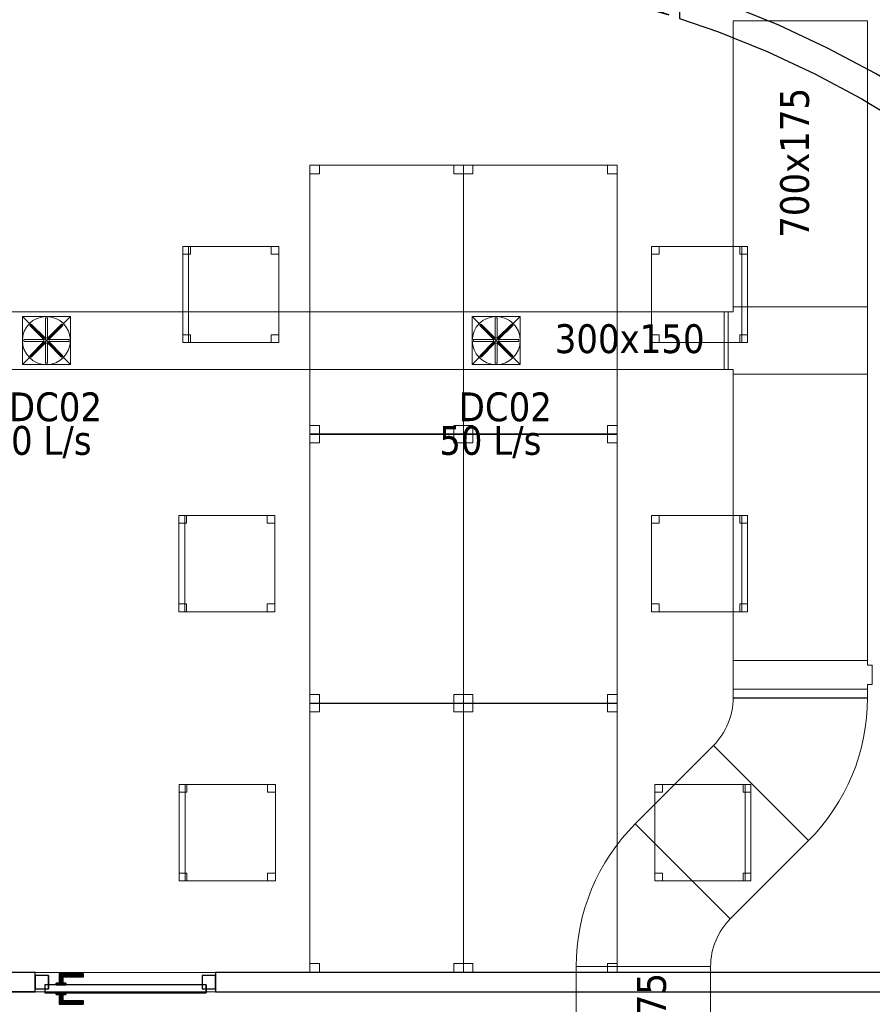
# Model space of a CAD drawing. Header units: metres. Extents: x 397.7 to 427.5, y 12.7 to 28.4.
# Tile 24 of 142: x 404.3 to 408.7, y 18 to 23.2. Entities that reach past the tile are written whole.
import ezdxf

# ---------------------------------------------------------------- set-up
doc = ezdxf.new("R2010")
doc.units = ezdxf.units.M
doc.layers.add('01_CARPINTERIA', color=5, linetype='Continuous', lineweight=25, true_color=0x0000ff)
for name, color, linetype, lineweight in [('02_MOBILIARIO', 7, 'Continuous', 18), ('A-DETL-____-MBND', 7, 'Continuous', 18), ('A-DETL-GENF-OTLN', 7, 'Continuous', 18), ('A-GENM-____-OTLN', 7, 'Continuous', 18), ('A-WALL-____-MCUT', 7, 'Continuous', 25), ('A-WALL-____-OTLN', 7, 'Continuous', 25), ('M-HVAC-CDFF-IDEN', 7, 'Continuous', 30), ('M-HVAC-DUCT-IDEN', 7, 'Continuous', 30), ('M-HVAC-DUCT-OTLN', 7, 'Continuous', 18)]:
    doc.layers.add(name, color=color, linetype=linetype, lineweight=lineweight)
doc.styles.add('Tahoma_2', font='tahoma.ttf', dxfattribs={"height": 0.15})

# ---------------------------------------------------------------- blocks, each defined once
blk = doc.blocks.new('Family - Taula 140X80_P2-152787-05_CLI_AIRE_P2')
at = {"layer": 'A-DETL-____-MBND', "color": 253, "true_color": 0xaaaaaa}
for p, q in [((0, 0), (0, 1.3973)), ((0, 1.3973), (0.8001, 1.3973)), ((0.8001, 1.3973), (0, 1.3973)), ((0, 1.3973), (0, 0)), ((0, 1.3536), (0, 1.3973)), ((0, 1.3973), (0.05, 1.3973)), ((0.05, 1.3973), (0, 1.3973)), ((0, 1.3973), (0, 1.3536)), ((0.05, 1.3973), (0.05, 1.3536)), ((0.05, 1.3536), (0.05, 1.3973)), ((0.7501, 1.3536), (0.7501, 1.3973)), ((0.7501, 1.3973), (0.8001, 1.3973)), ((0.8001, 1.3973), (0.7501, 1.3973)), ((0.7501, 1.3973), (0.7501, 1.3536)), ((0.8001, 1.3973), (0.8001, 0)), ((0.8001, 0), (0.8001, 1.3973)), ((0.8001, 1.3973), (0.8001, 1.3536)), ((0.8001, 1.3536), (0.8001, 1.3973)), ((0.05, 1.3536), (0, 1.3536)), ((0, 1.3536), (0.05, 1.3536)), ((0.8001, 1.3536), (0.7501, 1.3536)), ((0.7501, 1.3536), (0.8001, 1.3536)), ((0, 0), (0, 0.0437)), ((0, 0.0437), (0.05, 0.0437)), ((0.05, 0.0437), (0, 0.0437)), ((0, 0.0437), (0, 0)), ((0.8001, 0), (0, 0)), ((0, 0), (0.8001, 0)), ((0.05, 0), (0, 0)), ((0, 0), (0.05, 0)), ((0.05, 0.0437), (0.05, 0)), ((0.05, 0), (0.05, 0.0437)), ((0.7501, 0), (0.7501, 0.0437)), ((0.7501, 0.0437), (0.8001, 0.0437)), ((0.8001, 0.0437), (0.7501, 0.0437)), ((0.7501, 0.0437), (0.7501, 0)), ((0.8001, 0), (0.7501, 0)), ((0.7501, 0), (0.8001, 0)), ((0.8001, 0.0437), (0.8001, 0)), ((0.8001, 0), (0.8001, 0.0437))]:
    blk.add_line(p, q, dxfattribs=at)
blk = doc.blocks.new('Family - Taula 140X80_P2-152811-05_CLI_AIRE_P2')
at = {"layer": 'A-DETL-____-MBND', "color": 253, "true_color": 0xaaaaaa}
for p, q in [((0, 1.3536), (0, 1.3973)), ((0, 1.3973), (0.05, 1.3973)), ((0.05, 1.3973), (0, 1.3973)), ((0, 1.3973), (0, 1.3536)), ((0, 0), (0, 1.3973)), ((0, 1.3973), (0.8001, 1.3973)), ((0.8001, 1.3973), (0, 1.3973)), ((0, 1.3973), (0, 0)), ((0.05, 1.3973), (0.05, 1.3536)), ((0.05, 1.3536), (0.05, 1.3973)), ((0.7501, 1.3536), (0.7501, 1.3973)), ((0.7501, 1.3973), (0.8001, 1.3973)), ((0.8001, 1.3973), (0.7501, 1.3973)), ((0.7501, 1.3973), (0.7501, 1.3536)), ((0.8001, 1.3973), (0.8001, 0)), ((0.8001, 0), (0.8001, 1.3973)), ((0.8001, 1.3973), (0.8001, 1.3536)), ((0.8001, 1.3536), (0.8001, 1.3973)), ((0.05, 1.3536), (0, 1.3536)), ((0, 1.3536), (0.05, 1.3536)), ((0.8001, 1.3536), (0.7501, 1.3536)), ((0.7501, 1.3536), (0.8001, 1.3536)), ((0, 0), (0, 0.0437)), ((0, 0.0437), (0.05, 0.0437)), ((0.05, 0.0437), (0, 0.0437)), ((0, 0.0437), (0, 0)), ((0.8001, 0), (0, 0)), ((0, 0), (0.8001, 0)), ((0.05, 0), (0, 0)), ((0, 0), (0.05, 0)), ((0.05, 0.0437), (0.05, 0)), ((0.05, 0), (0.05, 0.0437)), ((0.7501, 0), (0.7501, 0.0437)), ((0.7501, 0.0437), (0.8001, 0.0437)), ((0.8001, 0.0437), (0.7501, 0.0437)), ((0.7501, 0.0437), (0.7501, 0)), ((0.8001, 0), (0.7501, 0)), ((0.7501, 0), (0.8001, 0)), ((0.8001, 0.0437), (0.8001, 0)), ((0.8001, 0), (0.8001, 0.0437))]:
    blk.add_line(p, q, dxfattribs=at)
blk = doc.blocks.new('Family - Cadira d_Oficina_P2-152921-05_CLI_AIRE_P2')
at = {"layer": 'A-DETL-____-MBND', "color": 253, "true_color": 0xaaaaaa}
for p, q in [((0, 0.5), (0.03, 0.5)), ((0, 0), (0, 0.5)), ((0.03, 0.5), (0, 0.5)), ((0, 0.5), (0, 0)), ((0, 0), (0, 0.5)), ((0, 0.5), (0.5, 0.5)), ((0, 0.5), (0, 0)), ((0.5, 0.5), (0, 0.5)), ((0, 0.5), (0.04, 0.5)), ((0, 0.46), (0, 0.5)), ((0.04, 0.5), (0, 0.5)), ((0, 0.5), (0, 0.46)), ((0.03, 0.5), (0.03, 0)), ((0.03, 0), (0.03, 0.5)), ((0.04, 0.5), (0.04, 0.46)), ((0.04, 0.46), (0.04, 0.5)), ((0.46, 0.5), (0.5, 0.5)), ((0.46, 0.46), (0.46, 0.5)), ((0.5, 0.5), (0.46, 0.5)), ((0.46, 0.5), (0.46, 0.46)), ((0.5, 0.5), (0.5, 0)), ((0.5, 0), (0.5, 0.5)), ((0.5, 0.5), (0.5, 0.46)), ((0.5, 0.46), (0.5, 0.5)), ((0.04, 0.46), (0, 0.46)), ((0, 0.46), (0.04, 0.46)), ((0.5, 0.46), (0.46, 0.46)), ((0.46, 0.46), (0.5, 0.46)), ((0, 0.04), (0.04, 0.04)), ((0, 0), (0, 0.04)), ((0.04, 0.04), (0, 0.04)), ((0, 0.04), (0, 0)), ((0.04, 0), (0, 0)), ((0, 0), (0.04, 0)), ((0, 0), (0.03, 0)), ((0.5, 0), (0, 0)), ((0, 0), (0.5, 0)), ((0.04, 0.04), (0.04, 0)), ((0.04, 0), (0.04, 0.04)), ((0.46, 0.04), (0.5, 0.04)), ((0.46, 0), (0.46, 0.04)), ((0.5, 0.04), (0.46, 0.04)), ((0.46, 0.04), (0.46, 0)), ((0.46, 0), (0.5, 0)), ((0.5, 0.04), (0.5, 0)), ((0.5, 0), (0.5, 0.04)), ((0.03, 0), (0, 0)), ((0.5, 0), (0.46, 0))]:
    blk.add_line(p, q, dxfattribs=at)
blk = doc.blocks.new('Family - Cadira d_Oficina_P2-152942-05_CLI_AIRE_P2')
at = {"layer": 'A-DETL-____-MBND', "color": 253, "true_color": 0xaaaaaa}
for p, q in [((0, 0), (0, 0.5)), ((0, 0.5), (0.5, 0.5)), ((0.5, 0.5), (0, 0.5)), ((0, 0.5), (0, 0)), ((0, 0.46), (0, 0.5)), ((0, 0.5), (0.04, 0.5)), ((0, 0.5), (0, 0.46)), ((0.04, 0.5), (0, 0.5)), ((0.04, 0.5), (0.04, 0.46)), ((0.04, 0.46), (0.04, 0.5)), ((0.46, 0.46), (0.46, 0.5)), ((0.46, 0.5), (0.5, 0.5)), ((0.46, 0.5), (0.46, 0.46)), ((0.5, 0.5), (0.46, 0.5)), ((0.47, 0), (0.47, 0.5)), ((0.47, 0.5), (0.5, 0.5)), ((0.47, 0.5), (0.47, 0)), ((0.5, 0.5), (0.47, 0.5)), ((0.5, 0.5), (0.5, 0)), ((0.5, 0), (0.5, 0.5)), ((0.5, 0.5), (0.5, 0)), ((0.5, 0), (0.5, 0.5)), ((0.5, 0.5), (0.5, 0.46)), ((0.5, 0.46), (0.5, 0.5)), ((0.04, 0.46), (0, 0.46)), ((0, 0.46), (0.04, 0.46)), ((0.5, 0.46), (0.46, 0.46)), ((0.46, 0.46), (0.5, 0.46)), ((0, 0), (0, 0.04)), ((0, 0.04), (0.04, 0.04)), ((0, 0.04), (0, 0)), ((0.04, 0.04), (0, 0.04)), ((0.04, 0), (0, 0)), ((0, 0), (0.04, 0)), ((0.5, 0), (0, 0)), ((0, 0), (0.5, 0)), ((0.04, 0.04), (0.04, 0)), ((0.04, 0), (0.04, 0.04)), ((0.46, 0), (0.46, 0.04)), ((0.46, 0.04), (0.5, 0.04)), ((0.46, 0.04), (0.46, 0)), ((0.5, 0.04), (0.46, 0.04)), ((0.5, 0), (0.46, 0)), ((0.46, 0), (0.5, 0)), ((0.47, 0), (0.5, 0)), ((0.5, 0.04), (0.5, 0)), ((0.5, 0), (0.5, 0.04)), ((0.5, 0), (0.47, 0))]:
    blk.add_line(p, q, dxfattribs=at)
blk = doc.blocks.new('Family - Cadira d_Oficina_P2-152973-05_CLI_AIRE_P2')
at = {"layer": 'A-DETL-____-MBND', "color": 253, "true_color": 0xaaaaaa}
for p, q in [((0, 0), (0, 0.5)), ((0, 0.5), (0.5, 0.5)), ((0, 0.5), (0, 0)), ((0.5, 0.5), (0, 0.5)), ((0, 0.5), (0.04, 0.5)), ((0, 0.46), (0, 0.5)), ((0.04, 0.5), (0, 0.5)), ((0, 0.5), (0, 0.46)), ((0, 0.5), (0.03, 0.5)), ((0, 0), (0, 0.5)), ((0.03, 0.5), (0, 0.5)), ((0, 0.5), (0, 0)), ((0.03, 0.5), (0.03, 0)), ((0.03, 0), (0.03, 0.5)), ((0.04, 0.5), (0.04, 0.46)), ((0.04, 0.46), (0.04, 0.5)), ((0.46, 0.5), (0.5, 0.5)), ((0.46, 0.46), (0.46, 0.5)), ((0.5, 0.5), (0.46, 0.5)), ((0.46, 0.5), (0.46, 0.46)), ((0.5, 0.5), (0.5, 0)), ((0.5, 0), (0.5, 0.5)), ((0.5, 0.5), (0.5, 0.46)), ((0.5, 0.46), (0.5, 0.5)), ((0.04, 0.46), (0, 0.46)), ((0, 0.46), (0.04, 0.46)), ((0.5, 0.46), (0.46, 0.46)), ((0.46, 0.46), (0.5, 0.46)), ((0, 0.04), (0.04, 0.04)), ((0, 0), (0, 0.04)), ((0.04, 0.04), (0, 0.04)), ((0, 0.04), (0, 0)), ((0.5, 0), (0, 0)), ((0, 0), (0.5, 0)), ((0.04, 0), (0, 0)), ((0, 0), (0.04, 0)), ((0, 0), (0.03, 0)), ((0.04, 0.04), (0.04, 0)), ((0.04, 0), (0.04, 0.04)), ((0.46, 0.04), (0.5, 0.04)), ((0.46, 0), (0.46, 0.04)), ((0.5, 0.04), (0.46, 0.04)), ((0.46, 0.04), (0.46, 0)), ((0.46, 0), (0.5, 0)), ((0.5, 0.04), (0.5, 0)), ((0.5, 0), (0.5, 0.04)), ((0.03, 0), (0, 0)), ((0.5, 0), (0.46, 0))]:
    blk.add_line(p, q, dxfattribs=at)
blk = doc.blocks.new('Family - Cadira d_Oficina_P2-152995-05_CLI_AIRE_P2')
at = {"layer": 'A-DETL-____-MBND', "color": 253, "true_color": 0xaaaaaa}
for p, q in [((0, 0.46), (0, 0.5)), ((0, 0.5), (0.04, 0.5)), ((0, 0.5), (0, 0.46)), ((0.04, 0.5), (0, 0.5)), ((0, 0), (0, 0.5)), ((0, 0.5), (0.5, 0.5)), ((0.5, 0.5), (0, 0.5)), ((0, 0.5), (0, 0)), ((0.04, 0.5), (0.04, 0.46)), ((0.04, 0.46), (0.04, 0.5)), ((0.46, 0.46), (0.46, 0.5)), ((0.46, 0.5), (0.5, 0.5)), ((0.46, 0.5), (0.46, 0.46)), ((0.5, 0.5), (0.46, 0.5)), ((0.47, 0), (0.47, 0.5)), ((0.47, 0.5), (0.5, 0.5)), ((0.47, 0.5), (0.47, 0)), ((0.5, 0.5), (0.47, 0.5)), ((0.5, 0.5), (0.5, 0.46)), ((0.5, 0.46), (0.5, 0.5)), ((0.5, 0.5), (0.5, 0)), ((0.5, 0), (0.5, 0.5)), ((0.5, 0.5), (0.5, 0)), ((0.5, 0), (0.5, 0.5)), ((0.04, 0.46), (0, 0.46)), ((0, 0.46), (0.04, 0.46)), ((0.5, 0.46), (0.46, 0.46)), ((0.46, 0.46), (0.5, 0.46)), ((0, 0), (0, 0.04)), ((0, 0.04), (0.04, 0.04)), ((0, 0.04), (0, 0)), ((0.04, 0.04), (0, 0.04)), ((0.04, 0), (0, 0)), ((0, 0), (0.04, 0)), ((0.5, 0), (0, 0)), ((0, 0), (0.5, 0)), ((0.04, 0.04), (0.04, 0)), ((0.04, 0), (0.04, 0.04)), ((0.46, 0), (0.46, 0.04)), ((0.46, 0.04), (0.5, 0.04)), ((0.46, 0.04), (0.46, 0)), ((0.5, 0.04), (0.46, 0.04)), ((0.5, 0), (0.46, 0)), ((0.46, 0), (0.5, 0)), ((0.47, 0), (0.5, 0)), ((0.5, 0.04), (0.5, 0)), ((0.5, 0), (0.5, 0.04)), ((0.5, 0), (0.47, 0))]:
    blk.add_line(p, q, dxfattribs=at)
blk = doc.blocks.new('Family - Evans P2-153004-05_CLI_AIRE_P2')
at = {"layer": 'A-WALL-____-MCUT', "color": 253, "true_color": 0xaaaaaa}
for p, q in [((1.6277, 5.1197), (1.6277, 4.9611)), ((1.8837, 5.0315), (1.6277, 5.1197)), ((1.4004, 5.0395), (1.3978, 5.0303)), ((1.3978, 5.0303), (1.5726, 4.9801)), ((1.5726, 4.9801), (1.4004, 5.0395)), ((2.1445, 4.926), (1.8837, 5.0315)), ((1.6277, 4.9611), (1.8311, 4.8909)), ((2.3993, 4.807), (2.1445, 4.926)), ((1.8311, 4.8909), (2.0846, 4.7884)), ((2.0846, 4.7884), (2.3323, 4.6727)), ((2.6476, 4.6748), (2.3993, 4.807)), ((2.3323, 4.6727), (2.5737, 4.5443)), ((2.8887, 4.5299), (2.6476, 4.6748)), ((2.5737, 4.5443), (2.808, 4.4033)), ((3.1218, 4.3725), (2.8887, 4.5299)), ((2.808, 4.4033), (3.0346, 4.2503)), ((3.3463, 4.2031), (3.1218, 4.3725)), ((3.0346, 4.2503), (3.2529, 4.0857)), ((3.3677, 4.1851), (3.3463, 4.2031)), ((3.3677, 3.9892), (3.3677, 4.1851)), ((3.2529, 4.0857), (3.4058, 3.9573)), ((3.3715, 3.9892), (3.3677, 3.9892)), ((3.4058, 3.9573), (3.3715, 3.9892))]:
    blk.add_line(p, q, dxfattribs=at)
at = {"layer": 'A-WALL-____-OTLN', "color": 253, "true_color": 0xaaaaaa}
for p, q in [((1.6277, 5.1197), (1.6277, 4.9611)), ((1.8837, 5.0315), (1.6277, 5.1197)), ((1.4004, 5.0395), (1.3978, 5.0303)), ((1.3978, 5.0303), (1.5726, 4.9801)), ((1.5726, 4.9801), (1.4004, 5.0395)), ((2.1445, 4.926), (1.8837, 5.0315)), ((1.6277, 4.9611), (1.8311, 4.8909)), ((2.3993, 4.807), (2.1445, 4.926)), ((1.8311, 4.8909), (2.0846, 4.7884)), ((2.0846, 4.7884), (2.3323, 4.6727)), ((2.6476, 4.6748), (2.3993, 4.807)), ((2.3323, 4.6727), (2.5737, 4.5443)), ((2.8887, 4.5299), (2.6476, 4.6748)), ((2.5737, 4.5443), (2.808, 4.4033)), ((3.1218, 4.3725), (2.8887, 4.5299)), ((2.808, 4.4033), (3.0346, 4.2503)), ((3.3463, 4.2031), (3.1218, 4.3725)), ((3.0346, 4.2503), (3.2529, 4.0857)), ((3.3677, 4.1851), (3.3463, 4.2031)), ((3.3677, 3.9892), (3.3677, 4.1851)), ((3.2529, 4.0857), (3.4058, 3.9573)), ((3.3715, 3.9892), (3.3677, 3.9892)), ((3.4058, 3.9573), (3.3715, 3.9892))]:
    blk.add_line(p, q, dxfattribs=at)
blk = doc.blocks.new('Family - Cadira d_Oficina_P2-153012-05_CLI_AIRE_P2')
at = {"layer": 'A-DETL-____-MBND', "color": 253, "true_color": 0xaaaaaa}
for p, q in [((0, 0.5), (0.03, 0.5)), ((0, 0), (0, 0.5)), ((0.03, 0.5), (0, 0.5)), ((0, 0.5), (0, 0)), ((0, 0.5), (0.04, 0.5)), ((0, 0.46), (0, 0.5)), ((0.04, 0.5), (0, 0.5)), ((0, 0.5), (0, 0.46)), ((0, 0), (0, 0.5)), ((0, 0.5), (0.5, 0.5)), ((0, 0.5), (0, 0)), ((0.5, 0.5), (0, 0.5)), ((0.03, 0.5), (0.03, 0)), ((0.03, 0), (0.03, 0.5)), ((0.04, 0.5), (0.04, 0.46)), ((0.04, 0.46), (0.04, 0.5)), ((0.46, 0.5), (0.5, 0.5)), ((0.46, 0.46), (0.46, 0.5)), ((0.5, 0.5), (0.46, 0.5)), ((0.46, 0.5), (0.46, 0.46)), ((0.5, 0.5), (0.5, 0)), ((0.5, 0), (0.5, 0.5)), ((0.5, 0.5), (0.5, 0.46)), ((0.5, 0.46), (0.5, 0.5)), ((0.04, 0.46), (0, 0.46)), ((0, 0.46), (0.04, 0.46)), ((0.5, 0.46), (0.46, 0.46)), ((0.46, 0.46), (0.5, 0.46)), ((0, 0.04), (0.04, 0.04)), ((0, 0), (0, 0.04)), ((0.04, 0.04), (0, 0.04)), ((0, 0.04), (0, 0)), ((0, 0), (0.03, 0)), ((0.04, 0), (0, 0)), ((0, 0), (0.04, 0)), ((0.5, 0), (0, 0)), ((0, 0), (0.5, 0)), ((0.04, 0.04), (0.04, 0)), ((0.04, 0), (0.04, 0.04)), ((0.46, 0.04), (0.5, 0.04)), ((0.46, 0), (0.46, 0.04)), ((0.5, 0.04), (0.46, 0.04)), ((0.46, 0.04), (0.46, 0)), ((0.46, 0), (0.5, 0)), ((0.5, 0.04), (0.5, 0)), ((0.5, 0), (0.5, 0.04)), ((0.03, 0), (0, 0)), ((0.5, 0), (0.46, 0))]:
    blk.add_line(p, q, dxfattribs=at)
blk = doc.blocks.new('Family - Taula 140X80_P2-153091-05_CLI_AIRE_P2')
at = {"layer": 'A-DETL-____-MBND', "color": 253, "true_color": 0xaaaaaa}
for p, q in [((0, 1.3536), (0, 1.3973)), ((0, 1.3973), (0.05, 1.3973)), ((0, 1.3973), (0, 1.3536)), ((0.05, 1.3973), (0, 1.3973)), ((0, 0), (0, 1.3973)), ((0, 1.3973), (0.8001, 1.3973)), ((0, 1.3973), (0, 0)), ((0.8001, 1.3973), (0, 1.3973)), ((0.05, 1.3973), (0.05, 1.3536)), ((0.05, 1.3536), (0.05, 1.3973)), ((0.7501, 1.3536), (0.7501, 1.3973)), ((0.7501, 1.3973), (0.8001, 1.3973)), ((0.7501, 1.3973), (0.7501, 1.3536)), ((0.8001, 1.3973), (0.7501, 1.3973)), ((0.8001, 1.3973), (0.8001, 1.3536)), ((0.8001, 1.3536), (0.8001, 1.3973)), ((0.8001, 1.3973), (0.8001, 0)), ((0.8001, 0), (0.8001, 1.3973)), ((0.05, 1.3536), (0, 1.3536)), ((0, 1.3536), (0.05, 1.3536)), ((0.8001, 1.3536), (0.7501, 1.3536)), ((0.7501, 1.3536), (0.8001, 1.3536)), ((0, 0), (0, 0.0437)), ((0, 0.0437), (0.05, 0.0437)), ((0, 0.0437), (0, 0)), ((0.05, 0.0437), (0, 0.0437)), ((0.05, 0), (0, 0)), ((0, 0), (0.05, 0)), ((0.8001, 0), (0, 0)), ((0, 0), (0.8001, 0)), ((0.05, 0.0437), (0.05, 0)), ((0.05, 0), (0.05, 0.0437)), ((0.7501, 0), (0.7501, 0.0437)), ((0.7501, 0.0437), (0.8001, 0.0437)), ((0.8001, 0.0437), (0.7501, 0.0437)), ((0.7501, 0.0437), (0.7501, 0)), ((0.8001, 0), (0.7501, 0)), ((0.7501, 0), (0.8001, 0)), ((0.8001, 0), (0.8001, 0.0437)), ((0.8001, 0.0437), (0.8001, 0))]:
    blk.add_line(p, q, dxfattribs=at)
blk = doc.blocks.new('Family - Taula 140X80_P2-153113-05_CLI_AIRE_P2')
at = {"layer": 'A-DETL-____-MBND', "color": 253, "true_color": 0xaaaaaa}
for p, q in [((0, 0), (0, 1.3973)), ((0, 1.3973), (0.8001, 1.3973)), ((0, 1.3973), (0, 0)), ((0.8001, 1.3973), (0, 1.3973)), ((0, 1.3536), (0, 1.3973)), ((0, 1.3973), (0.05, 1.3973)), ((0, 1.3973), (0, 1.3536)), ((0.05, 1.3973), (0, 1.3973)), ((0.05, 1.3973), (0.05, 1.3536)), ((0.05, 1.3536), (0.05, 1.3973)), ((0.7501, 1.3536), (0.7501, 1.3973)), ((0.7501, 1.3973), (0.8001, 1.3973)), ((0.7501, 1.3973), (0.7501, 1.3536)), ((0.8001, 1.3973), (0.7501, 1.3973)), ((0.8001, 1.3973), (0.8001, 0)), ((0.8001, 0), (0.8001, 1.3973)), ((0.8001, 1.3973), (0.8001, 1.3536)), ((0.8001, 1.3536), (0.8001, 1.3973)), ((0.05, 1.3536), (0, 1.3536)), ((0, 1.3536), (0.05, 1.3536)), ((0.8001, 1.3536), (0.7501, 1.3536)), ((0.7501, 1.3536), (0.8001, 1.3536)), ((0, 0), (0, 0.0437)), ((0, 0.0437), (0.05, 0.0437)), ((0, 0.0437), (0, 0)), ((0.05, 0.0437), (0, 0.0437)), ((0.05, 0), (0, 0)), ((0, 0), (0.05, 0)), ((0.8001, 0), (0, 0)), ((0, 0), (0.8001, 0)), ((0.05, 0.0437), (0.05, 0)), ((0.05, 0), (0.05, 0.0437)), ((0.7501, 0), (0.7501, 0.0437)), ((0.7501, 0.0437), (0.8001, 0.0437)), ((0.8001, 0.0437), (0.7501, 0.0437)), ((0.7501, 0.0437), (0.7501, 0)), ((0.8001, 0), (0.7501, 0)), ((0.7501, 0), (0.8001, 0)), ((0.8001, 0), (0.8001, 0.0437)), ((0.8001, 0.0437), (0.8001, 0))]:
    blk.add_line(p, q, dxfattribs=at)
blk = doc.blocks.new('Family - Taula 140X80_P2-153212-05_CLI_AIRE_P2')
at = {"layer": 'A-DETL-____-MBND', "color": 253, "true_color": 0xaaaaaa}
for p, q in [((0, 1.3536), (0, 1.3973)), ((0, 1.3973), (0.05, 1.3973)), ((0, 1.3973), (0, 1.3536)), ((0.05, 1.3973), (0, 1.3973)), ((0, 0), (0, 1.3973)), ((0, 1.3973), (0.8001, 1.3973)), ((0, 1.3973), (0, 0)), ((0.8001, 1.3973), (0, 1.3973)), ((0.05, 1.3973), (0.05, 1.3536)), ((0.05, 1.3536), (0.05, 1.3973)), ((0.7501, 1.3536), (0.7501, 1.3973)), ((0.7501, 1.3973), (0.8001, 1.3973)), ((0.7501, 1.3973), (0.7501, 1.3536)), ((0.8001, 1.3973), (0.7501, 1.3973)), ((0.8001, 1.3973), (0.8001, 1.3536)), ((0.8001, 1.3536), (0.8001, 1.3973)), ((0.8001, 1.3973), (0.8001, 0)), ((0.8001, 0), (0.8001, 1.3973)), ((0.05, 1.3536), (0, 1.3536)), ((0, 1.3536), (0.05, 1.3536)), ((0.8001, 1.3536), (0.7501, 1.3536)), ((0.7501, 1.3536), (0.8001, 1.3536)), ((0, 0), (0, 0.0437)), ((0, 0.0437), (0.05, 0.0437)), ((0, 0.0437), (0, 0)), ((0.05, 0.0437), (0, 0.0437)), ((0.05, 0), (0, 0)), ((0, 0), (0.05, 0)), ((0.8001, 0), (0, 0)), ((0, 0), (0.8001, 0)), ((0.05, 0.0437), (0.05, 0)), ((0.05, 0), (0.05, 0.0437)), ((0.7501, 0), (0.7501, 0.0437)), ((0.7501, 0.0437), (0.8001, 0.0437)), ((0.8001, 0.0437), (0.7501, 0.0437)), ((0.7501, 0.0437), (0.7501, 0)), ((0.8001, 0), (0.7501, 0)), ((0.7501, 0), (0.8001, 0)), ((0.8001, 0), (0.8001, 0.0437)), ((0.8001, 0.0437), (0.8001, 0))]:
    blk.add_line(p, q, dxfattribs=at)
blk = doc.blocks.new('Family - LONDR55-XX_ZZ-ARQ-CAA-M3D-Londres55-153239-05_CLI_AIRE_P2')
at = {"layer": '01_CARPINTERIA', "color": 161, "true_color": 0xaaaaff}
for p, q in [((0.69, 0.1487), (0.69, 0.15)), ((0.69, 0.15), (0.69, 0.1487)), ((0.815, 0.15), (0.69, 0.15)), ((0.69, 0.145), (0.69, 0.1487)), ((0.69, 0.1487), (0.69, 0.145)), ((0.8137, 0.1487), (0.69, 0.1487)), ((0.8137, 0.1487), (0.69, 0.1487)), ((0.69, 0.14), (0.69, 0.145)), ((0.69, 0.145), (0.69, 0.14)), ((0.81, 0.145), (0.69, 0.145)), ((0.81, 0.145), (0.69, 0.145)), ((0.69, 0.135), (0.69, 0.14)), ((0.69, 0.14), (0.69, 0.135)), ((0.69, 0.14), (0.805, 0.14)), ((0.805, 0.14), (0.69, 0.14)), ((0.69, 0.135), (0.69, 0.1313)), ((0.69, 0.1313), (0.69, 0.135)), ((0.8, 0.135), (0.69, 0.135)), ((0.8, 0.135), (0.69, 0.135)), ((0.69, 0.1313), (0.69, 0.13)), ((0.69, 0.13), (0.69, 0.1313)), ((0.7963, 0.1313), (0.69, 0.1313)), ((0.7963, 0.1313), (0.69, 0.1313)), ((0.795, 0.13), (0.69, 0.13)), ((0.795, 0.13), (0.7963, 0.1313)), ((0.7963, 0.1313), (0.795, 0.13)), ((0.795, 0.1), (0.795, 0.13)), ((0.7963, 0.1313), (0.8, 0.135)), ((0.8, 0.135), (0.7963, 0.1313)), ((0.7963, 0.1), (0.7963, 0.1313)), ((0.7963, 0.1), (0.7963, 0.1313)), ((0.8, 0.135), (0.805, 0.14)), ((0.805, 0.14), (0.8, 0.135)), ((0.8, 0.1), (0.8, 0.135)), ((0.8, 0.1), (0.8, 0.135)), ((0.81, 0.145), (0.805, 0.14)), ((0.805, 0.14), (0.81, 0.145)), ((0.805, 0.14), (0.805, 0.1)), ((0.805, 0.1), (0.805, 0.14)), ((0.8137, 0.1487), (0.81, 0.145)), ((0.81, 0.145), (0.8137, 0.1487)), ((0.81, 0.1), (0.81, 0.145)), ((0.81, 0.1), (0.81, 0.145)), ((0.815, 0.15), (0.8137, 0.1487)), ((0.8137, 0.1487), (0.815, 0.15)), ((0.8137, 0.1), (0.8137, 0.1487)), ((0.8137, 0.1), (0.8137, 0.1487)), ((0.815, 0.1), (0.815, 0.15)), ((0.07, 0.07), (0, 0.07)), ((0, 0.07), (0, 0)), ((0.07, 0.07), (0, 0.07)), ((0, 0), (0, 0.07)), ((0.89, 0.09), (0.05, 0.09)), ((0.05, 0.09), (0.05, 0.05)), ((0.89, 0.09), (0.05, 0.09)), ((0.05, 0.05), (0.05, 0.09)), ((0.07, 0), (0.07, 0.07)), ((0.07, 0), (0.07, 0.07)), ((0.83, 0.1), (0.78, 0.1)), ((0.78, 0.1), (0.83, 0.1)), ((0.78, 0.09), (0.78, 0.1)), ((0.78, 0.09), (0.78, 0.1)), ((0.83, 0.09), (0.78, 0.09)), ((0.78, 0.09), (0.83, 0.09)), ((0.7963, 0.1), (0.795, 0.1)), ((0.795, 0.1), (0.7963, 0.1)), ((0.8, 0.1), (0.7963, 0.1)), ((0.7963, 0.1), (0.8, 0.1)), ((0.805, 0.1), (0.8, 0.1)), ((0.8, 0.1), (0.805, 0.1)), ((0.81, 0.1), (0.805, 0.1)), ((0.805, 0.1), (0.81, 0.1)), ((0.81, 0.1), (0.8137, 0.1)), ((0.8137, 0.1), (0.81, 0.1)), ((0.8137, 0.1), (0.815, 0.1)), ((0.815, 0.1), (0.8137, 0.1)), ((0.83, 0.09), (0.83, 0.1)), ((0.83, 0.1), (0.83, 0.09)), ((0.94, 0.07), (0.87, 0.07)), ((0.87, 0.07), (0.87, 0)), ((0.94, 0.07), (0.87, 0.07)), ((0.87, 0), (0.87, 0.07)), ((0.89, 0.05), (0.89, 0.09)), ((0.89, 0.05), (0.89, 0.09)), ((0.94, 0), (0.94, 0.07)), ((0.94, 0), (0.94, 0.07)), ((0, 0), (0.07, 0)), ((0, 0), (0.07, 0)), ((0.05, 0.05), (0.89, 0.05)), ((0.05, 0.05), (0.89, 0.05)), ((0.69, 0.0087), (0.69, 0.01)), ((0.69, 0.01), (0.69, 0.0087)), ((0.69, 0.01), (0.795, 0.01)), ((0.69, 0.005), (0.69, 0.0087)), ((0.69, 0.0087), (0.69, 0.005)), ((0.69, 0.0087), (0.7963, 0.0087)), ((0.69, 0.0087), (0.7963, 0.0087)), ((0.69, 0), (0.69, 0.005)), ((0.69, 0.005), (0.69, 0)), ((0.69, 0.005), (0.8, 0.005)), ((0.69, 0.005), (0.8, 0.005)), ((0.69, -0.005), (0.69, 0)), ((0.69, 0), (0.69, -0.005)), ((0.805, 0), (0.69, 0)), ((0.69, 0), (0.805, 0)), ((0.78, 0.05), (0.83, 0.05)), ((0.83, 0.05), (0.78, 0.05)), ((0.78, 0.04), (0.78, 0.05)), ((0.78, 0.04), (0.78, 0.05)), ((0.78, 0.04), (0.83, 0.04)), ((0.83, 0.04), (0.78, 0.04)), ((0.7963, 0.04), (0.795, 0.04)), ((0.795, 0.04), (0.7963, 0.04)), ((0.795, 0.01), (0.795, 0.04)), ((0.7963, 0.0087), (0.795, 0.01)), ((0.795, 0.01), (0.7963, 0.0087)), ((0.8, 0.04), (0.7963, 0.04)), ((0.7963, 0.04), (0.8, 0.04)), ((0.7963, 0.0087), (0.7963, 0.04)), ((0.7963, 0.0087), (0.7963, 0.04)), ((0.8, 0.005), (0.7963, 0.0087)), ((0.7963, 0.0087), (0.8, 0.005)), ((0.8, 0.04), (0.805, 0.04)), ((0.805, 0.04), (0.8, 0.04)), ((0.8, 0.005), (0.8, 0.04)), ((0.8, 0.005), (0.8, 0.04)), ((0.805, 0), (0.8, 0.005)), ((0.8, 0.005), (0.805, 0)), ((0.805, 0.04), (0.81, 0.04)), ((0.81, 0.04), (0.805, 0.04)), ((0.805, 0.04), (0.805, 0)), ((0.805, 0), (0.805, 0.04)), ((0.805, 0), (0.81, -0.005)), ((0.81, 0.04), (0.8137, 0.04)), ((0.8137, 0.04), (0.81, 0.04)), ((0.81, -0.005), (0.81, 0.04)), ((0.81, -0.005), (0.81, 0.04)), ((0.8137, 0.04), (0.815, 0.04)), ((0.815, 0.04), (0.8137, 0.04)), ((0.8137, -0.0087), (0.8137, 0.04)), ((0.8137, -0.0087), (0.8137, 0.04)), ((0.815, -0.01), (0.815, 0.04)), ((0.83, 0.04), (0.83, 0.05)), ((0.83, 0.05), (0.83, 0.04)), ((0.87, 0), (0.94, 0)), ((0.87, 0), (0.94, 0)), ((0.69, -0.005), (0.69, -0.0087)), ((0.69, -0.0087), (0.69, -0.005)), ((0.69, -0.005), (0.81, -0.005)), ((0.69, -0.005), (0.81, -0.005)), ((0.69, -0.0087), (0.69, -0.01)), ((0.69, -0.01), (0.69, -0.0087)), ((0.69, -0.0087), (0.8137, -0.0087)), ((0.69, -0.0087), (0.8137, -0.0087)), ((0.69, -0.01), (0.815, -0.01)), ((0.81, -0.005), (0.805, 0)), ((0.81, -0.005), (0.8137, -0.0087)), ((0.8137, -0.0087), (0.81, -0.005)), ((0.8137, -0.0087), (0.815, -0.01)), ((0.815, -0.01), (0.8137, -0.0087))]:
    blk.add_line(p, q, dxfattribs=at)
blk = doc.blocks.new('Family - Porta P2-153240-05_CLI_AIRE_P2')
blk.add_blockref('Family - LONDR55-XX_ZZ-ARQ-CAA-M3D-Londres55-153239-05_CLI_AIRE_P2', (0, 0))
blk = doc.blocks.new('Family - Cadira d_Oficina_P2-153248-05_CLI_AIRE_P2')
at = {"layer": 'A-DETL-____-MBND', "color": 253, "true_color": 0xaaaaaa}
for p, q in [((0, 0), (0, 0.5)), ((0, 0.5), (0.5, 0.5)), ((0.5, 0.5), (0, 0.5)), ((0, 0.5), (0, 0)), ((0, 0.46), (0, 0.5)), ((0, 0.5), (0.04, 0.5)), ((0, 0.5), (0, 0.46)), ((0.04, 0.5), (0, 0.5)), ((0.04, 0.5), (0.04, 0.46)), ((0.04, 0.46), (0.04, 0.5)), ((0.46, 0.46), (0.46, 0.5)), ((0.46, 0.5), (0.5, 0.5)), ((0.46, 0.5), (0.46, 0.46)), ((0.5, 0.5), (0.46, 0.5)), ((0.47, 0), (0.47, 0.5)), ((0.47, 0.5), (0.5, 0.5)), ((0.47, 0.5), (0.47, 0)), ((0.5, 0.5), (0.47, 0.5)), ((0.5, 0.5), (0.5, 0)), ((0.5, 0), (0.5, 0.5)), ((0.5, 0.5), (0.5, 0.46)), ((0.5, 0.46), (0.5, 0.5)), ((0.5, 0.5), (0.5, 0)), ((0.5, 0), (0.5, 0.5)), ((0.04, 0.46), (0, 0.46)), ((0, 0.46), (0.04, 0.46)), ((0.5, 0.46), (0.46, 0.46)), ((0.46, 0.46), (0.5, 0.46)), ((0, 0), (0, 0.04)), ((0, 0.04), (0.04, 0.04)), ((0, 0.04), (0, 0)), ((0.04, 0.04), (0, 0.04)), ((0.04, 0), (0, 0)), ((0, 0), (0.04, 0)), ((0.5, 0), (0, 0)), ((0, 0), (0.5, 0)), ((0.04, 0.04), (0.04, 0)), ((0.04, 0), (0.04, 0.04)), ((0.46, 0), (0.46, 0.04)), ((0.46, 0.04), (0.5, 0.04)), ((0.46, 0.04), (0.46, 0)), ((0.5, 0.04), (0.46, 0.04)), ((0.5, 0), (0.46, 0)), ((0.46, 0), (0.5, 0)), ((0.47, 0), (0.5, 0)), ((0.5, 0.04), (0.5, 0)), ((0.5, 0), (0.5, 0.04)), ((0.5, 0), (0.47, 0))]:
    blk.add_line(p, q, dxfattribs=at)
blk = doc.blocks.new('Family - Taula 140X80_P2-153287-05_CLI_AIRE_P2')
at = {"layer": 'A-DETL-____-MBND', "color": 253, "true_color": 0xaaaaaa}
for p, q in [((0, 0), (0, 1.3973)), ((0, 1.3973), (0.8001, 1.3973)), ((0.8001, 1.3973), (0, 1.3973)), ((0, 1.3973), (0, 0)), ((0, 1.3536), (0, 1.3973)), ((0, 1.3973), (0.05, 1.3973)), ((0.05, 1.3973), (0, 1.3973)), ((0, 1.3973), (0, 1.3536)), ((0.05, 1.3973), (0.05, 1.3536)), ((0.05, 1.3536), (0.05, 1.3973)), ((0.7501, 1.3536), (0.7501, 1.3973)), ((0.7501, 1.3973), (0.8001, 1.3973)), ((0.8001, 1.3973), (0.7501, 1.3973)), ((0.7501, 1.3973), (0.7501, 1.3536)), ((0.8001, 1.3973), (0.8001, 0)), ((0.8001, 0), (0.8001, 1.3973)), ((0.8001, 1.3973), (0.8001, 1.3536)), ((0.8001, 1.3536), (0.8001, 1.3973)), ((0.05, 1.3536), (0, 1.3536)), ((0, 1.3536), (0.05, 1.3536)), ((0.8001, 1.3536), (0.7501, 1.3536)), ((0.7501, 1.3536), (0.8001, 1.3536)), ((0, 0), (0, 0.0437)), ((0, 0.0437), (0.05, 0.0437)), ((0.05, 0.0437), (0, 0.0437)), ((0, 0.0437), (0, 0)), ((0.05, 0), (0, 0)), ((0, 0), (0.05, 0)), ((0.8001, 0), (0, 0)), ((0, 0), (0.8001, 0)), ((0.05, 0.0437), (0.05, 0)), ((0.05, 0), (0.05, 0.0437)), ((0.7501, 0), (0.7501, 0.0437)), ((0.7501, 0.0437), (0.8001, 0.0437)), ((0.8001, 0.0437), (0.7501, 0.0437)), ((0.7501, 0.0437), (0.7501, 0)), ((0.8001, 0), (0.7501, 0)), ((0.7501, 0), (0.8001, 0)), ((0.8001, 0.0437), (0.8001, 0)), ((0.8001, 0), (0.8001, 0.0437))]:
    blk.add_line(p, q, dxfattribs=at)
blk = doc.blocks.new('Family - Evans P2-153319-05_CLI_AIRE_P2')
at = {"layer": 'A-WALL-____-MCUT', "color": 253, "true_color": 0xaaaaaa}
for p, q in [((5.0899, 0.1), (0.0198, 0.1)), ((5.0899, 0), (5.0899, 0.1)), ((6.0299, 0.1), (6.0299, 0)), ((14.3056, 0.1), (6.0299, 0.1)), ((0, 0), (5.0899, 0)), ((6.0299, 0), (14.3056, 0))]:
    blk.add_line(p, q, dxfattribs=at)
at = {"layer": 'A-WALL-____-OTLN', "color": 253, "true_color": 0xaaaaaa}
for p, q in [((5.0899, 0.1), (0.0198, 0.1)), ((5.0899, 0), (5.0899, 0.1)), ((14.3056, 0.1), (6.0299, 0.1)), ((6.0299, 0.1), (6.0299, 0)), ((5.0899, 0), (0, 0)), ((6.0299, 0), (14.3056, 0))]:
    blk.add_line(p, q, dxfattribs=at)
at = {"layer": 'A-WALL-____-OTLN', "color": 253, "lineweight": 18, "true_color": 0xaaaaaa}
blk.add_line((0, 0), (14.3056, 0), dxfattribs=at)
blk = doc.blocks.new('Family - Vano puerta-153321-05_CLI_AIRE_P2')
at = {"layer": 'A-GENM-____-OTLN', "color": 253, "true_color": 0xaaaaaa}
for p, q in [((404.3814, 18.2155), (404.3814, 18.1155)), ((405.3214, 18.2155), (404.3814, 18.2155)), ((404.3814, 18.2155), (404.3814, 18.1155)), ((404.3814, 18.2155), (405.3214, 18.2155)), ((405.3214, 18.1155), (405.3214, 18.2155)), ((405.3214, 18.2155), (405.3214, 18.1155)), ((404.3814, 18.1155), (405.3214, 18.1155)), ((405.3214, 18.1155), (404.3814, 18.1155))]:
    blk.add_line(p, q, dxfattribs=at)
blk = doc.blocks.new('LONDR55-XX_ZZ-ARQ-CAA-M3D-Londres55_ifc-1-05_CLI_AIRE_P2')
at = {"layer": '01_CARPINTERIA', "color": 253, "lineweight": 18, "true_color": 0xaaaaaa, "rotation": 180}
blk.add_blockref('Family - Porta P2-153240-05_CLI_AIRE_P2', (405.3214, 18.2005), dxfattribs=at)
at = {"layer": '02_MOBILIARIO', "color": 253, "lineweight": 18, "true_color": 0xaaaaaa}
for name, p in [('Family - Taula 140X80_P2-152787-05_CLI_AIRE_P2', (405.8116, 21.019)), ('Family - Taula 140X80_P2-153113-05_CLI_AIRE_P2', (406.6116, 21.019)), ('Family - Cadira d_Oficina_P2-152921-05_CLI_AIRE_P2', (405.1509, 21.4943)), ('Family - Cadira d_Oficina_P2-153248-05_CLI_AIRE_P2', (407.5908, 21.4943)), ('Family - Taula 140X80_P2-152811-05_CLI_AIRE_P2', (405.8116, 19.6178)), ('Family - Taula 140X80_P2-153091-05_CLI_AIRE_P2', (406.6116, 19.6178)), ('Family - Cadira d_Oficina_P2-153012-05_CLI_AIRE_P2', (405.1305, 20.0932)), ('Family - Cadira d_Oficina_P2-152995-05_CLI_AIRE_P2', (407.5908, 20.0932)), ('Family - Taula 140X80_P2-153287-05_CLI_AIRE_P2', (405.8116, 18.2178)), ('Family - Taula 140X80_P2-153212-05_CLI_AIRE_P2', (406.6116, 18.2178)), ('Family - Cadira d_Oficina_P2-152973-05_CLI_AIRE_P2', (405.1324, 18.6932)), ('Family - Cadira d_Oficina_P2-152942-05_CLI_AIRE_P2', (407.6093, 18.6932))]:
    blk.add_blockref(name, p, dxfattribs=at)
at = {"layer": 'A-GENM-____-OTLN', "color": 253, "lineweight": 18, "true_color": 0xaaaaaa}
blk.add_blockref('Family - Vano puerta-153321-05_CLI_AIRE_P2', (0, 0), dxfattribs=at)
at = {"layer": 'A-WALL-____-OTLN', "color": 253, "lineweight": 18, "true_color": 0xaaaaaa}
for name, p in [('Family - Evans P2-153004-05_CLI_AIRE_P2', (406.1092, 18.2194)), ('Family - Evans P2-153319-05_CLI_AIRE_P2', (399.2915, 18.1155))]:
    blk.add_blockref(name, p, dxfattribs=at)
blk = doc.blocks.new('M_Te rectangular - Estándar-455442-05_CLI_AIRE_P2')
at = {"layer": 'M-HVAC-DUCT-OTLN', "color": 143, "true_color": 0x32aad1}
for p, q in [((-0.175, 0.35), (-0.175, -0.35)), ((-0.175, -0.35), (-0.175, 0.35)), ((-0.175, 0.35), (0.175, 0.35)), ((0.175, 0.35), (-0.175, 0.35)), ((0.175, -0.35), (0.175, 0.35)), ((0.175, 0.35), (0.175, -0.35)), ((-0.15, -0.35), (-0.175, -0.35)), ((-0.15, -0.35), (-0.175, -0.35)), ((-0.15, -0.35), (-0.15, -0.375)), ((-0.15, -0.375), (-0.15, -0.35)), ((0.15, -0.35), (0.15, -0.375)), ((0.175, -0.35), (0.15, -0.35)), ((0.175, -0.35), (0.15, -0.35)), ((0.15, -0.375), (0.15, -0.35)), ((-0.15, -0.375), (0.15, -0.375)), ((0.15, -0.375), (-0.15, -0.375))]:
    blk.add_line(p, q, dxfattribs=at)
blk = doc.blocks.new('M_Transición rectangular - Ángulo - 60 grados-455444-05_CLI_AIRE_P2')
at = {"layer": 'M-HVAC-DUCT-OTLN', "color": 143, "true_color": 0x32aad1}
for p, q in [((0, 0.15), (0, -0.15)), ((0, 0.15), (0.0217, 0.15)), ((0, 0.15), (0.0217, 0.15)), ((0, -0.15), (0, 0.15)), ((0.0217, -0.15), (0.0217, 0.15)), ((0.0217, 0.15), (0.0217, -0.15)), ((0, -0.15), (0.0217, -0.15)), ((0.0217, -0.15), (0, -0.15))]:
    blk.add_line(p, q, dxfattribs=at)
blk = doc.blocks.new('M_Codo rectangular - Radio - 1 W-461176-05_CLI_AIRE_P2')
at = {"layer": 'M-HVAC-DUCT-OTLN', "color": 143, "true_color": 0x32aad1}
for p, q in [((-0.0425, 0.4525), (0.4525, -0.0425)), ((0.4525, -0.0425), (-0.0425, 0.4525)), ((-0.2899, 0.35), (-0.2899, -0.35)), ((-0.2899, -0.35), (-0.2899, 0.35))]:
    blk.add_line(p, q, dxfattribs=at)
for radius in [0.35, 0.35, 1.05, 1.05]:
    blk.add_arc((-0.2899, 0.7), radius, 270, 315, dxfattribs=at)
blk = doc.blocks.new('ZYR_03_06_08_01 Difusor Rotacional Circular Impulsió NO PLENUM - DC02-354801-05_CLI_AIRE_P2')
at = {"layer": 'A-DETL-GENF-OTLN', "color": 143, "true_color": 0x32aad1}
for p, q in [((-0.0052, 0.1179), (0.0052, 0.1179)), ((-0.0052, 0.0138), (-0.0052, 0.1179)), ((0.0052, 0.1179), (0.0052, 0.0138)), ((-0.0862, 0.0788), (-0.0788, 0.0862)), ((-0.0125, 0.0052), (-0.0862, 0.0788)), ((-0.0788, 0.0862), (-0.0052, 0.0125)), ((0.0052, 0.0125), (0.0788, 0.0862)), ((0.0862, 0.0788), (0.0125, 0.0052)), ((0.0788, 0.0862), (0.0862, 0.0788)), ((-0.1179, 0.0052), (-0.0138, 0.0052)), ((-0.1179, -0.0052), (-0.1179, 0.0052)), ((-0.0138, 0.0052), (-0.0138, -0.0052)), ((-0.0052, 0.0125), (-0.0125, 0.0052)), ((0.0052, 0.0138), (-0.0052, 0.0138)), ((0.0125, 0.0052), (0.0052, 0.0125)), ((0.0138, 0.0052), (0.1179, 0.0052)), ((0.0138, -0.0052), (0.0138, 0.0052)), ((0.1179, 0.0052), (0.1179, -0.0052)), ((-0.0138, -0.0052), (-0.1179, -0.0052)), ((-0.0862, -0.0788), (-0.0125, -0.0052)), ((-0.0052, -0.0125), (-0.0788, -0.0862)), ((-0.0125, -0.0052), (-0.0052, -0.0125)), ((-0.0052, -0.0138), (0.0052, -0.0138)), ((-0.0052, -0.1179), (-0.0052, -0.0138)), ((0.0052, -0.0125), (0.0125, -0.0052)), ((0.0788, -0.0862), (0.0052, -0.0125)), ((0.0052, -0.0138), (0.0052, -0.1179)), ((0.0125, -0.0052), (0.0862, -0.0788)), ((0.1179, -0.0052), (0.0138, -0.0052)), ((-0.0788, -0.0862), (-0.0862, -0.0788)), ((0.0862, -0.0788), (0.0788, -0.0862)), ((0.0052, -0.1179), (-0.0052, -0.1179))]:
    blk.add_line(p, q, dxfattribs=at)
blk.add_circle((0, 0), 0.125, dxfattribs=at)
blk = doc.blocks.new('M_Transición de rectangular a redondo - Ángulo - 60 grados-473491-05_CLI_AIRE_P2')
at = {"layer": 'M-HVAC-DUCT-OTLN', "color": 143, "true_color": 0x32aad1}
for p, q in [((404.3152, 21.5041), (404.3152, 21.6291)), ((404.3152, 21.6291), (404.4402, 21.6291)), ((404.3152, 21.6291), (404.3152, 21.3791)), ((404.5652, 21.6291), (404.3152, 21.6291)), ((404.4402, 21.6291), (404.5652, 21.6291)), ((404.5652, 21.6291), (404.5652, 21.5041)), ((404.5652, 21.3791), (404.5652, 21.6291)), ((404.3152, 21.3791), (404.3152, 21.5041)), ((404.5652, 21.5041), (404.5652, 21.3791)), ((404.4402, 21.3791), (404.3152, 21.3791)), ((404.3152, 21.3791), (404.5652, 21.3791)), ((404.5652, 21.3791), (404.4402, 21.3791))]:
    blk.add_line(p, q, dxfattribs=at)
for start, end in [(90, 180), (0, 90), (180, 270), (270, 0)]:
    blk.add_arc((404.4402, 21.5041), 0.125, start, end, dxfattribs=at)
blk = doc.blocks.new('MEP_15_03 Injerto Conducte - Mínimo-473568-05_CLI_AIRE_P2')
at = {"layer": 'M-HVAC-DUCT-OTLN', "color": 143, "true_color": 0x32aad1}
for p, q in [((404.5652, 21.6291), (404.3152, 21.6291)), ((404.3152, 21.6291), (404.3152, 21.3791)), ((404.5652, 21.6291), (404.3152, 21.6291)), ((404.3152, 21.6291), (404.3152, 21.3791)), ((404.5652, 21.3791), (404.5652, 21.6291)), ((404.5652, 21.3791), (404.5652, 21.6291)), ((404.3152, 21.3791), (404.5652, 21.3791)), ((404.3152, 21.3791), (404.5652, 21.3791))]:
    blk.add_line(p, q, dxfattribs=at)
blk = doc.blocks.new('M_Te rectangular - Estándar-485708-05_CLI_AIRE_P2')
at = {"layer": 'M-HVAC-DUCT-OTLN', "color": 143, "true_color": 0x32aad1}
for p, q in [((-0.075, 0.35), (-0.075, -0.35)), ((-0.075, -0.35), (-0.075, 0.35)), ((-0.075, 0.35), (0.075, 0.35)), ((0.075, 0.35), (-0.075, 0.35)), ((0.075, -0.35), (0.075, 0.35)), ((0.075, 0.35), (0.075, -0.35)), ((-0.05, -0.35), (-0.075, -0.35)), ((-0.05, -0.35), (-0.075, -0.35)), ((-0.05, -0.35), (-0.05, -0.375)), ((-0.05, -0.375), (-0.05, -0.35)), ((0.05, -0.35), (0.05, -0.375)), ((0.075, -0.35), (0.05, -0.35)), ((0.075, -0.35), (0.05, -0.35)), ((0.05, -0.375), (0.05, -0.35)), ((-0.05, -0.375), (0.05, -0.375)), ((0.05, -0.375), (-0.05, -0.375))]:
    blk.add_line(p, q, dxfattribs=at)

msp = doc.modelspace()

# ---------------------------------------------------------------- linework, layer by layer
at = {"layer": 'M-HVAC-DUCT-OTLN', "color": 143, "true_color": 0x32aad1}
for p, q in [((408.7161, 23.1675), (408.0161, 23.1675)), ((408.0161, 21.6791), (408.0161, 23.1675)), ((408.7161, 23.1675), (408.7161, 21.6791)), ((408.7161, 21.6791), (408.0161, 21.6791)), ((403.9016, 21.6541), (407.9694, 21.6541)), ((404.5652, 21.6291), (404.3152, 21.6291)), ((404.3152, 21.6291), (404.3152, 21.3791)), ((404.5652, 21.3791), (404.3152, 21.6291)), ((404.3152, 21.3791), (404.5652, 21.6291)), ((404.5652, 21.3791), (404.5652, 21.6291)), ((406.9077, 21.6291), (406.6577, 21.6291)), ((406.6577, 21.6291), (406.6577, 21.3791)), ((406.9077, 21.3791), (406.6577, 21.6291)), ((406.6577, 21.3791), (406.9077, 21.6291)), ((406.9077, 21.3791), (406.9077, 21.6291)), ((407.9694, 21.3541), (407.9694, 21.6541)), ((404.3152, 21.3791), (404.5652, 21.3791)), ((406.6577, 21.3791), (406.9077, 21.3791)), ((407.9694, 21.3541), (403.9016, 21.3541)), ((408.7161, 21.3291), (408.0161, 21.3291)), ((408.0161, 19.8394), (408.0161, 21.3291)), ((408.7161, 21.3291), (408.7161, 19.8394)), ((408.7161, 19.8394), (408.0161, 19.8394)), ((408.7161, 19.6894), (408.0161, 19.6894)), ((408.0161, 19.644), (408.0161, 19.6894)), ((408.7161, 19.6894), (408.7161, 19.644)), ((408.7161, 19.644), (408.0161, 19.644)), ((407.5067, 18.9896), (407.9136, 19.3965)), ((408.4086, 18.9016), (407.9136, 19.3965)), ((408.0016, 18.4947), (407.5067, 18.9896)), ((408.4086, 18.9016), (408.0016, 18.4947)), ((407.8991, 18.2472), (407.1991, 18.2472)), ((407.1991, 17.3238), (407.1991, 18.2472)), ((407.8991, 18.2472), (407.8991, 17.3238))]:
    msp.add_line(p, q, dxfattribs=at)

# ---------------------------------------------------------------- block references
at = {"lineweight": 5}
msp.add_blockref('LONDR55-XX_ZZ-ARQ-CAA-M3D-Londres55_ifc-1-05_CLI_AIRE_P2', (0, 0), dxfattribs=at)
at = {"layer": 'A-DETL-GENF-OTLN', "color": 143, "true_color": 0x32aad1}
for p in [(404.4402, 21.5041), (406.7827, 21.5041)]:
    msp.add_blockref('ZYR_03_06_08_01 Difusor Rotacional Circular Impulsió NO PLENUM - DC02-354801-05_CLI_AIRE_P2', p, dxfattribs=at)
at = {"layer": 'M-HVAC-DUCT-OTLN', "color": 143, "true_color": 0x32aad1}
for name, p, rotation in [('M_Te rectangular - Estándar-455442-05_CLI_AIRE_P2', (408.3661, 21.5041), 270), ('M_Transición rectangular - Ángulo - 60 grados-455444-05_CLI_AIRE_P2', (407.9911, 21.5041), 180), ('M_Codo rectangular - Radio - 1 W-461176-05_CLI_AIRE_P2', (408.3661, 19.3541), 45), ('M_Te rectangular - Estándar-485708-05_CLI_AIRE_P2', (408.3661, 19.7644), 90), ('M_Codo rectangular - Radio - 1 W-461176-05_CLI_AIRE_P2', (407.5491, 18.5371), 225.0000000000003)]:
    msp.add_blockref(name, p, dxfattribs=dict(at, rotation=rotation))
for name, p in [('M_Transición de rectangular a redondo - Ángulo - 60 grados-473491-05_CLI_AIRE_P2', (0, 0)), ('MEP_15_03 Injerto Conducte - Mínimo-473568-05_CLI_AIRE_P2', (0, 0)), ('M_Transición de rectangular a redondo - Ángulo - 60 grados-473491-05_CLI_AIRE_P2', (2.3424, 0)), ('MEP_15_03 Injerto Conducte - Mínimo-473568-05_CLI_AIRE_P2', (2.3424, 0))]:
    msp.add_blockref(name, p, dxfattribs=at)

# ---------------------------------------------------------------- texts
at = {"layer": 'M-HVAC-CDFF-IDEN', "char_height": 0.15, "attachment_point": 1, "style": 'Tahoma_2'}
for s, insert, width in [('DC02', (404.2451, 21.2344), 0.577215), ('DC02', (406.5875, 21.2344), 0.577215), ('50 L/s', (404.1435, 21.0597), 0.661392), ('50 L/s', (406.4859, 21.0597), 0.661392)]:
    msp.add_mtext(s, dxfattribs=dict(at, insert=insert, width=width))
at = {"layer": 'M-HVAC-DUCT-IDEN', "char_height": 0.15, "width": 0.913924, "attachment_point": 1, "rotation": 90, "style": 'Tahoma_2'}
for insert in [(408.2612, 22.0389), (407.5164, 17.4329)]:
    msp.add_mtext('700x175', dxfattribs=dict(at, insert=insert))
at = {"layer": 'M-HVAC-DUCT-IDEN', "insert": (407.0873, 21.589), "char_height": 0.15, "width": 0.913924, "attachment_point": 1, "style": 'Tahoma_2'}
msp.add_mtext('300x150', dxfattribs=at)

doc.saveas('drawing.dxf')
